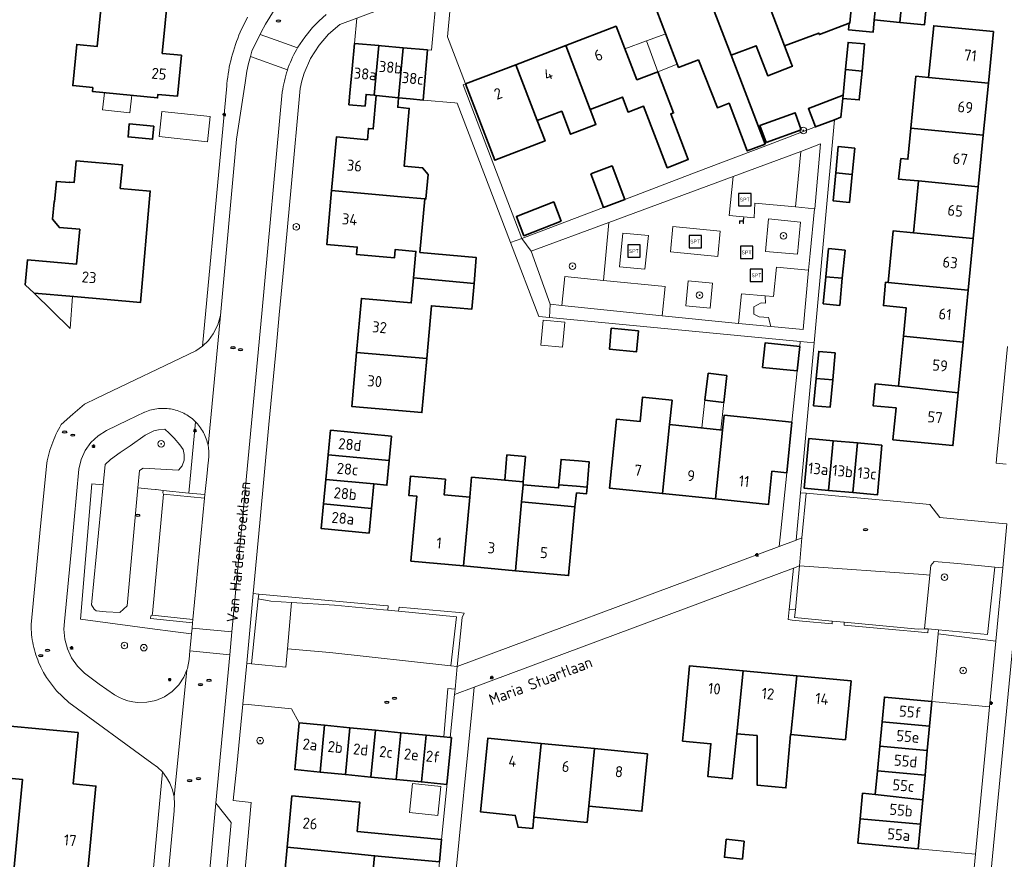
# Model space of a CAD drawing. Header units: metres. Extents: x 152610 to 160096, y 456114 to 462495.
# Tile 63 of 256: x 156162 to 156281, y 458796 to 458898. Entities that reach past the tile are written whole.
import ezdxf
from ezdxf.enums import TextEntityAlignment as Align

# ---------------------------------------------------------------- set-up
doc = ezdxf.new("R2010")
doc.units = ezdxf.units.M
doc.header["$LTSCALE"] = 0.5
doc.layers.get('0').update_dxf_attribs({"linetype": 'CONTINUOUS'})
for name, color, linetype, lineweight in [('B-PV-GR-BEPLANTING_CULTUUR_BODEMBEDEKKER-GV', 251, 'CONTINUOUS', 18), ('B-PV-GR-BEPLANTING_CULTUUR_HEESTERS-GV', 251, 'CONTINUOUS', 18), ('B-PV-GR-BEPLANTING_CULTUUR_VASTE PLANTENVAK-GV', 251, 'CONTINUOUS', 18), ('B-PV-GR-BOOM-S', 251, 'CONTINUOUS', 25), ('B-PV-GR-HAAG-GV', 251, 'CONTINUOUS', 13), ('B-PV-IE-MEUBILAIR-S', 251, 'CONTINUOUS', 25), ('B-PV-IE-MEUBILAIR_WEGMEUBILAIR-S', 251, 'CONTINUOUS', 25), ('B-PV-OG-BEBOUWING-GV', 6, 'CONTINUOUS', 35), ('B-PV-OG-BEBOUWING-T18', 1, 'CONTINUOUS', 18), ('B-PV-OG-BEBOUWING_OVERBOUWING-GV', 251, 'CONTINUOUS', 18), ('B-PV-OG-BEBOUWING_SCHUUR-GV', 251, 'CONTINUOUS', 18), ('B-PV-OG-TERREIN_BEGROEID-GV', 251, 'CONTINUOUS', 18), ('B-PV-OG-TOPOGRAFIE-T18', 1, 'CONTINUOUS', 18), ('B-PV-VH-GESLOTENVERHARDING_ASFALT-GV', 251, 'CONTINUOUS', 18), ('B-PV-VH-GESLOTENVERHARDING_KUNSTSTOF-GV', 251, 'CONTINUOUS', 18), ('B-PV-VH-ONVERHARD_BOOMSCHORS-GV', 251, 'CONTINUOUS', 18), ('B-PV-VH-ONVERHARD_ZAND-GV', 251, 'CONTINUOUS', 18), ('B-PV-VH-OPENVERHARDING_BETONSTRAATSTEEN-GV', 251, 'CONTINUOUS', 18), ('B-PV-VH-OPENVERHARDING_TEGEL-GV', 251, 'CONTINUOUS', 18)]:
    doc.layers.add(name, color=color, linetype=linetype, lineweight=lineweight)
doc.styles.add('NLCS-ISO', font='NLCS-ISO.ttf')
doc.styles.add('NLCS-ISO-M750-T18', font='NLCS-ISO.ttf', dxfattribs={"height": 1.35})

# ---------------------------------------------------------------- blocks, each defined once
blk = doc.blocks.new('SIE-MEUBILAIR_PAAL_LICHTMAST-SO')
for points in [[(-0.62, 0), (-1, 0)], [(-0.71, 0.71), (-0.44, 0.44)], [(0, 1), (0, 0.62)], [(0.44, 0.44), (0.71, 0.71)], [(1, 0), (0.62, 0)], [(-0.71, -0.71), (-0.44, -0.44)], [(0, -0.62), (0, -1)], [(0.44, -0.44), (0.71, -0.71)]]:
    blk.add_lwpolyline(points)
blk.add_circle((0, 0), 0.5)
blk = doc.blocks.new('SIE-MEUBILAIR_PUT_RIOOLPUT-SO')
blk.add_ellipse((0, 0), major_axis=(1.25, 0), ratio=0.54)
blk = doc.blocks.new('SIE-MEUBILAIR_PUT_DRAINAGEPUT-SO')
blk.add_ellipse((0, 0), major_axis=(1.25, 0), ratio=0.54)
at = {"style": 'NLCS-ISO'}
blk.add_text('dr', height=0.75, dxfattribs=at).set_placement((0.03, 0), align=Align.MIDDLE_CENTER)
blk = doc.blocks.new('SIE-WEG_SPEELTOESTEL-SO')
at = {"flags": 128}
blk.add_lwpolyline([(-3.75, -3.75), (3.75, -3.75), (3.75, 3.75), (-3.75, 3.75)], close=True, dxfattribs=at)
at = {"style": 'NLCS-ISO'}
blk.add_text('SPT', height=2.25, dxfattribs=at).set_placement((0, 0), align=Align.MIDDLE_CENTER)
blk = doc.blocks.new('SIE-WEG_ZITBANK-SO')
at = {"color": 0, "linetype": 'ByBlock', "lineweight": 18}
blk.add_lwpolyline([(-0.91, -1.63), (-0.91, -0.2), (1.09, -0.2), (1.09, -1.63), (1.29, -1.63), (1.29, -0.21), (1.54, 1.78), (1.33, 1.78), (1.11, 0), (-1.11, 0), (-1.11, -1.63)], close=True, dxfattribs=at)
blk = doc.blocks.new('SGR-BOOM_GBKN-SO')
at = {"linetype": 'ByBlock', "lineweight": 18}
h = blk.add_hatch(color=0, dxfattribs=at)
h.dxf.hatch_style = 1
edge = h.paths.add_edge_path()
edge.add_arc((0, 0), 0.25, 0, 360)
at = {"color": 0, "linetype": 'ByBlock', "lineweight": 18}
for radius in [2, 0.25]:
    blk.add_circle((0, 0), radius, dxfattribs=at)
at = {"color": 0, "linetype": 'ByBlock', "lineweight": 18, "style": 'NLCS-ISO'}
blk.add_attdef('SOORT', (2.5, 0), '', height=1.5, dxfattribs=at)

msp = doc.modelspace()

# ---------------------------------------------------------------- linework, layer by layer
at = {"layer": 'B-PV-GR-BEPLANTING_CULTUUR_BODEMBEDEKKER-GV', "flags": 128}
for points in [[(156252.36, 458864.223), (156249.479, 458864.471), (156249.126, 458860.852), (156253.036, 458860.495), (156252.76, 458861.588), (156251.602, 458861.673), (156250.958, 458862.012), (156250.973, 458862.881), (156251.841, 458863.357), (156252.368, 458863.323)], [(156273.41, 458823.633), (156279.338, 458823.071), (156280.248, 458831.278), (156275.732, 458831.695), (156272.856, 458831.961), (156272.455, 458831.464), (156272.344, 458830.298), (156271.72, 458823.751), (156272.139, 458823.754)]]:
    msp.add_lwpolyline(points, close=True, dxfattribs=at)
at = {"layer": 'B-PV-GR-BEPLANTING_CULTUUR_HEESTERS-GV', "flags": 128}
for points in [[(156258.372, 458874.803), (156259.079, 458882.669), (156256.681, 458881.777), (156256.045, 458875.022), (156258.347, 458874.805)], [(156232.691, 458866.106), (156233.354, 458873.116), (156223.926, 458869.646), (156226.214, 458863.209), (156227.649, 458863.054), (156228.006, 458866.574)], [(156256.653, 458873.191), (156252.758, 458873.565), (156252.39, 458869.622), (156256.287, 458869.285)], [(156257.616, 458867.361), (156253.716, 458867.699), (156253.378, 458864.135), (156252.36, 458864.223), (156252.368, 458863.323), (156251.841, 458863.357), (156250.973, 458862.881), (156250.958, 458862.012), (156251.602, 458861.673), (156252.76, 458861.588), (156253.036, 458860.495), (156256.946, 458860.137)], [(156245.965, 458865.764), (156242.981, 458866.05), (156242.689, 458863.008), (156245.668, 458862.714)], [(156192.289, 458827.122), (156190.767, 458827.415), (156189.936, 458819.533), (156194.127, 458819.123), (156194.322, 458821.337), (156194.818, 458826.971)], [(156280.35, 458822.251), (156273.365, 458823.154), (156272.599, 458814.938), (156279.599, 458814.286), (156280.362, 458822.25)]]:
    msp.add_lwpolyline(points, close=True, dxfattribs=at)
at = {"layer": 'B-PV-GR-BEPLANTING_CULTUUR_VASTE PLANTENVAK-GV', "flags": 128}
msp.add_lwpolyline([(156171.924, 458841.266), (156170.524, 458826.675), (156170.82, 458826.14), (156171.082, 458825.935), (156172.276, 458825.844), (156173.937, 458825.753), (156174.825, 458826.561), (156176.144, 458840.882), (156176.338, 458842.989), (156176.793, 458843.296), (156181.093, 458843.046), (156181.526, 458843.557), (156181.753, 458844.274), (156181.765, 458844.945), (156181.639, 458845.571), (156181.241, 458846.129), (156180.536, 458846.925), (156179.933, 458847.551), (156179.398, 458848.028), (156178.647, 458847.926), (156178.067, 458847.835), (156177.009, 458847.3), (156175.189, 458845.981), (156174.006, 458845.207), (156172.8, 458844.342), (156172.163, 458843.751)], close=True, dxfattribs=at)
at = {"layer": 'B-PV-GR-HAAG-GV', "flags": 128}
for points in [[(156257.323, 458840.255), (156256.641, 458840.298), (156256.118, 458834.553), (156256.82, 458834.815)], [(156256.013, 458826.086), (156256.505, 458831.41), (156255.78, 458831.14), (156255.275, 458826.113)], [(156281.218, 458831.188), (156280.248, 458831.278), (156279.338, 458823.071), (156273.41, 458823.633), (156273.365, 458823.154), (156280.35, 458822.251), (156280.362, 458822.25)], [(156190.825, 458827.991), (156190.154, 458828.053), (156189.363, 458819.589), (156189.936, 458819.533), (156190.767, 458827.415)], [(156205.989, 458826.593), (156190.825, 458827.991), (156190.767, 458827.415), (156192.289, 458827.122), (156194.818, 458826.971), (156200.036, 458826.661), (156205.965, 458826.08), (156206.51, 458826.027), (156206.562, 458826.568)], [(156215.174, 458825.746), (156207.89, 458826.418), (156207.821, 458825.899), (156214.829, 458825.212), (156214.159, 458819.281), (156214.944, 458819.195), (156215.526, 458825.144), (156215.774, 458825.691)], [(156256.013, 458826.086), (156255.275, 458826.113), (156255.16, 458824.885), (156255.638, 458824.819), (156256.865, 458824.704), (156260.497, 458824.363), (156260.505, 458824.71), (156255.925, 458825.134)], [(156270.946, 458823.745), (156261.944, 458824.577), (156261.936, 458824.228), (156265.52, 458823.891), (156270.913, 458823.384), (156272.123, 458823.271), (156272.139, 458823.754)], [(156214.672, 458816.428), (156213.792, 458816.505), (156213.303, 458810.639), (156214.098, 458810.561), (156214.609, 458815.783)]]:
    msp.add_lwpolyline(points, close=True, dxfattribs=at)
at = {"layer": 'B-PV-OG-BEBOUWING-GV', "flags": 128}
for points in [[(156172.279, 458905.531), (156169.029, 458905.847), (156168.642, 458901.866), (156171.891, 458901.55), (156171.208, 458894.528), (156168.719, 458894.77), (156168.231, 458889.766), (156170.664, 458889.529), (156170.618, 458889.048), (156178.538, 458888.277), (156178.579, 458888.702), (156180.954, 458888.471), (156181.438, 458893.451), (156179.101, 458893.678), (156180.18, 458904.762)], [(156251.315, 458903.467), (156254.713, 458894.576), (156258.853, 458896.154), (156258.926, 458895.964), (156262.568, 458897.353), (156262.65, 458897.353), (156262.662, 458897.78), (156263.249, 458903.791), (156260.299, 458903.979), (156260.08, 458904.553), (156258.109, 458903.801), (156257.358, 458905.771)], [(156266.25, 458903.498), (156263.249, 458903.791), (156262.662, 458897.78), (156262.65, 458897.353), (156262.568, 458897.353), (156262.489, 458896.536), (156265.451, 458896.247), (156265.596, 458897.738)], [(156245.274, 458901.163), (156248.229, 458893.456), (156251.239, 458894.604), (156252.65, 458890.951), (156255.649, 458892.109), (156255.557, 458892.351), (156254.713, 458894.576), (156251.315, 458903.467)], [(156269.252, 458903.205), (156266.25, 458903.498), (156265.596, 458897.738), (156268.69, 458897.436)], [(156272.253, 458902.912), (156269.252, 458903.205), (156268.69, 458897.436), (156271.69, 458897.144)], [(156244.251, 458892.904), (156246.541, 458887.064), (156247.955, 458887.618), (156250.161, 458881.832), (156252.343, 458882.664), (156248.229, 458893.456), (156245.274, 458901.163), (156242.752, 458900.201), (156242.168, 458901.733), (156238.617, 458900.379), (156239.201, 458898.847), (156241.82, 458891.977)], [(156236.744, 458890.453), (156234.244, 458896.972), (156228.132, 458894.629), (156231.097, 458886.864), (156234.998, 458888.36), (156235.697, 458886.537), (156237.581, 458887.259), (156240.445, 458879.792), (156242.999, 458880.771), (156240.871, 458886.322), (156241.212, 458886.452), (156239.3, 458891.436), (156239.115, 458891.362)], [(156280.071, 458896.332), (156272.816, 458897.04), (156272.202, 458890.749), (156279.457, 458890.041)], [(156202.45, 458894.895), (156202.175, 458891.819), (156201.91, 458888.859), (156201.784, 458887.447), (156203.734, 458887.273), (156203.86, 458888.686), (156204.867, 458888.597), (156205.407, 458894.631)], [(156207.823, 458888.292), (156208.366, 458894.366), (156205.739, 458894.601), (156205.407, 458894.631), (156204.867, 458888.597), (156205.11, 458888.575)], [(156211.325, 458894.102), (156208.366, 458894.366), (156207.823, 458888.292), (156209.206, 458888.148), (156210.781, 458888.008)], [(156231.097, 458886.864), (156228.132, 458894.629), (156222.056, 458892.299), (156224.66, 458885.514), (156227.631, 458886.653), (156228.7, 458883.863), (156231.793, 458885.049)], [(156264.429, 458894.824), (156262.422, 458895.015), (156262.11, 458891.733), (156264.116, 458891.537)], [(156224.66, 458885.514), (156222.056, 458892.299), (156215.956, 458889.96), (156219.506, 458880.7), (156225.61, 458883.04)], [(156264.116, 458891.537), (156262.11, 458891.733), (156261.81, 458888.582), (156261.775, 458888.21), (156263.781, 458888.019)], [(156272.202, 458890.749), (156270.668, 458890.898), (156270.054, 458884.611), (156278.843, 458883.753), (156279.457, 458890.041)], [(156205.11, 458888.575), (156204.746, 458884.506), (156204.158, 458884.558), (156204.035, 458883.183), (156200.253, 458883.521), (156199.671, 458877.008), (156208.144, 458876.265), (156210.989, 458876.011), (156211.132, 458875.998), (156211.398, 458878.977), (156210.728, 458879.779), (156208.476, 458879.98), (156209.103, 458887.001), (156207.719, 458887.125), (156207.823, 458888.292)], [(156261.775, 458888.21), (156261.81, 458888.582), (156257.6, 458886.981), (156258.453, 458884.74), (156260.763, 458885.617), (156261.557, 458885.919)], [(156256.73, 458884.39), (156255.982, 458886.46), (156251.707, 458884.917), (156252.455, 458882.847)], [(156178.088, 458884.831), (156175.103, 458885.121), (156174.948, 458883.529), (156177.934, 458883.239)], [(156269.44, 458878.324), (156270.974, 458878.175), (156278.229, 458877.467), (156278.843, 458883.753), (156270.054, 458884.611), (156269.683, 458880.812), (156268.833, 458880.907), (156268.555, 458878.41)], [(156263.225, 458882.179), (156261.22, 458882.37), (156260.915, 458879.156), (156262.919, 458878.961)], [(156174.257, 458880.146), (156168.648, 458880.637), (156168.417, 458878.004), (156167.869, 458878.052), (156167.863, 458877.982), (156166.25, 458878.124), (156166.033, 458875.653), (156165.963, 458875.659), (156165.776, 458873.517), (156166.611, 458872.521), (156169.072, 458872.306), (156168.701, 458868.072), (156162.724, 458868.596), (156162.458, 458865.559), (156163.533, 458864.547), (156168.355, 458864.125), (156176.468, 458863.415), (156177.653, 458876.947), (156174.005, 458877.267)], [(156231.162, 458879.026), (156232.702, 458874.955), (156235.301, 458875.943), (156233.755, 458880.008)], [(156262.919, 458878.961), (156260.915, 458879.156), (156260.593, 458875.773), (156262.597, 458875.582)], [(156278.229, 458877.467), (156270.974, 458878.175), (156270.36, 458871.888), (156277.615, 458871.18)], [(156208.144, 458876.265), (156199.671, 458877.008), (156199.088, 458870.479), (156202.798, 458870.148), (156202.716, 458869.231), (156207.302, 458868.821), (156207.394, 458869.851), (156209.918, 458869.625), (156209.629, 458866.39), (156216.976, 458865.733), (156217.257, 458868.877), (156210.406, 458869.489), (156210.989, 458876.011)], [(156227.571, 458873.304), (156226.657, 458875.625), (156222.126, 458873.842), (156223.039, 458871.52)], [(156277.615, 458871.18), (156270.36, 458871.888), (156267.909, 458872.127), (156267.297, 458865.846), (156269.747, 458865.606), (156277.001, 458864.895)], [(156262.044, 458869.768), (156260.042, 458869.959), (156259.717, 458866.538), (156261.719, 458866.356)], [(156211.233, 458856.594), (156211.808, 458863.026), (156214.802, 458862.759), (156216.695, 458862.59), (156216.976, 458865.733), (156209.629, 458866.39), (156209.359, 458863.368), (156203.302, 458863.91), (156202.717, 458857.354)], [(156261.719, 458866.356), (156259.717, 458866.538), (156259.406, 458863.257), (156261.406, 458863.067)], [(156269.747, 458865.606), (156267.297, 458865.846), (156266.982, 458865.877), (156266.705, 458863.036), (156269.49, 458862.764), (156269.153, 458859.312), (156276.387, 458858.606), (156277.001, 458864.895)], [(156236.958, 458859.977), (156233.658, 458860.289), (156233.418, 458857.749), (156236.717, 458857.436)], [(156256.537, 458858.081), (156252.328, 458858.509), (156252.026, 458855.532), (156256.235, 458855.105)], [(156276.387, 458858.606), (156269.153, 458859.312), (156268.562, 458853.26), (156275.783, 458852.419)], [(156211.233, 458856.594), (156202.717, 458857.354), (156202.131, 458850.798), (156210.647, 458850.037)], [(156260.856, 458857.285), (156258.857, 458857.475), (156258.546, 458854.19), (156260.549, 458854.008)], [(156247.708, 458854.541), (156245.423, 458854.82), (156245.023, 458851.543), (156247.308, 458851.264)], [(156260.549, 458854.008), (156258.546, 458854.19), (156258.231, 458850.874), (156260.238, 458850.684)], [(156268.562, 458853.26), (156265.715, 458853.538), (156265.454, 458850.87), (156268.242, 458850.598), (156267.866, 458846.744), (156275.159, 458846.032), (156275.783, 458852.419)], [(156241.035, 458851.564), (156237.454, 458851.932), (156237.147, 458848.948), (156234.286, 458849.242), (156233.426, 458840.869), (156239.868, 458840.207), (156240.728, 458848.58)], [(156246.31, 458839.546), (156252.757, 458838.884), (156253.17, 458842.903), (156254.963, 458842.719), (156255.594, 458848.861), (156247.353, 458849.707), (156247.17, 458847.919)], [(156206.956, 458847.188), (156199.547, 458847.888), (156199.265, 458844.91), (156206.675, 458844.211)], [(156247.17, 458847.919), (156240.728, 458848.58), (156239.868, 458840.207), (156246.31, 458839.546)], [(156260.599, 458846.621), (156257.642, 458846.89), (156257.093, 458840.85), (156260.051, 458840.581)], [(156263.557, 458846.352), (156260.599, 458846.621), (156260.051, 458840.581), (156263.009, 458840.312)], [(156266.533, 458846.082), (156263.557, 458846.352), (156263.009, 458840.312), (156265.984, 458840.042)], [(156206.675, 458844.211), (156199.265, 458844.91), (156198.983, 458841.924), (156204.803, 458841.37), (156206.392, 458841.22)], [(156223.23, 458844.712), (156220.971, 458844.905), (156220.708, 458841.83), (156222.965, 458841.637)], [(156229.679, 458844.162), (156227.544, 458844.343), (156227.281, 458841.269), (156229.416, 458841.087), (156230.711, 458840.976), (156230.974, 458844.051)], [(156204.803, 458841.37), (156198.983, 458841.924), (156198.7, 458838.938), (156204.521, 458838.389)], [(156213.517, 458841.94), (156209.272, 458842.331), (156209.054, 458839.973), (156210.045, 458839.881), (156209.318, 458832), (156215.697, 458831.412), (156216.468, 458839.767), (156213.343, 458840.055)], [(156222.032, 458830.828), (156222.753, 458839.187), (156222.934, 458841.279), (156222.965, 458841.637), (156220.708, 458841.83), (156216.69, 458842.174), (156216.468, 458839.767), (156215.697, 458831.412)], [(156227.069, 458838.789), (156229.232, 458838.59), (156229.436, 458840.281), (156230.643, 458840.184), (156230.711, 458840.976), (156229.416, 458841.087), (156227.281, 458841.269), (156227.248, 458840.882), (156222.934, 458841.279), (156222.753, 458839.187)], [(156227.069, 458838.789), (156222.753, 458839.187), (156222.032, 458830.828), (156228.461, 458830.235), (156229.232, 458838.59)], [(156204.521, 458838.389), (156198.7, 458838.938), (156198.418, 458835.953), (156204.239, 458835.403)], [(156249.657, 458818.68), (156243.171, 458819.289), (156242.498, 458812.129), (156242.311, 458810.138), (156245.758, 458809.814), (156245.361, 458805.834), (156248.348, 458805.553), (156248.894, 458811.026)], [(156256.189, 458818.066), (156249.657, 458818.68), (156248.894, 458811.026), (156251.373, 458810.793), (156251.389, 458804.765), (156254.874, 458804.438), (156255.44, 458810.913), (156255.46, 458810.911)], [(156262.775, 458817.447), (156256.189, 458818.066), (156255.46, 458810.911), (156262.102, 458810.287)], [(156272.599, 458814.938), (156266.827, 458815.476), (156266.548, 458812.488), (156272.32, 458811.95)], [(156168.888, 458811.164), (156160.207, 458811.99), (156159.608, 458805.701), (156162.139, 458805.46), (156160.845, 458791.861), (156169.753, 458791.013), (156171.052, 458804.669), (156168.295, 458804.932)], [(156198.83, 458812.056), (156195.75, 458812.358), (156195.235, 458807.099), (156195.193, 458806.669), (156198.273, 458806.367)], [(156201.911, 458811.755), (156198.83, 458812.056), (156198.273, 458806.367), (156201.354, 458806.066)], [(156204.992, 458811.453), (156201.911, 458811.755), (156201.354, 458806.066), (156204.435, 458805.764)], [(156272.32, 458811.95), (156266.548, 458812.488), (156266.27, 458809.505), (156272.042, 458808.967)], [(156208.073, 458811.151), (156204.992, 458811.453), (156204.435, 458805.764), (156207.51, 458805.463)], [(156211.154, 458810.849), (156208.073, 458811.151), (156207.51, 458805.463), (156210.597, 458805.161)], [(156213.303, 458810.639), (156211.154, 458810.849), (156210.597, 458805.161), (156213.678, 458804.859), (156214.235, 458810.548), (156214.098, 458810.561)], [(156225.133, 458809.855), (156218.665, 458810.49), (156217.979, 458803.51), (156217.783, 458801.52), (156221.985, 458801.107), (156222.331, 458799.666), (156224.114, 458799.491), (156224.251, 458800.884)], [(156231.601, 458809.219), (156225.133, 458809.855), (156224.251, 458800.884), (156230.719, 458800.249), (156230.915, 458802.239)], [(156238.067, 458808.584), (156231.601, 458809.219), (156230.915, 458802.239), (156237.381, 458801.604)], [(156272.042, 458808.967), (156266.27, 458809.505), (156265.992, 458806.522), (156271.764, 458805.984)], [(156271.764, 458805.984), (156265.992, 458806.522), (156265.724, 458803.65), (156271.485, 458803.001)], [(156202.123, 458802.806), (156194.859, 458803.475), (156194.283, 458797.226), (156202.525, 458796.422), (156204.898, 458796.196), (156209.662, 458795.741), (156212.779, 458795.444), (156213.04, 458798.182), (156202.784, 458799.16), (156203.104, 458802.716)], [(156265.724, 458803.65), (156264.185, 458803.794), (156263.896, 458800.701), (156271.207, 458800.019), (156271.485, 458803.001)], [(156271.207, 458800.019), (156263.896, 458800.701), (156263.618, 458797.718), (156270.929, 458797.036)], [(156202.525, 458796.422), (156194.283, 458797.226), (156193.717, 458791.072), (156200.993, 458790.466), (156201.968, 458790.376), (156202.288, 458793.851), (156204.665, 458793.635), (156204.898, 458796.196)], [(156249.799, 458797.983), (156247.609, 458798.198), (156247.394, 458796.009), (156249.583, 458795.794)]]:
    msp.add_lwpolyline(points, close=True, dxfattribs=at)
at = {"layer": 'B-PV-OG-BEBOUWING_OVERBOUWING-GV', "flags": 128}
for points in [[(156237.921, 458895.192), (156239.3, 458891.436), (156241.671, 458892.368), (156240.265, 458896.057)], [(156239.3, 458891.436), (156237.921, 458895.192), (156235.298, 458894.224), (156236.744, 458890.453), (156239.115, 458891.362)], [(156175.4, 458888.582), (156172.088, 458888.905), (156171.857, 458886.832), (156175.164, 458886.464)], [(156184.92, 458885.995), (156179.056, 458886.637), (156178.719, 458883.565), (156184.584, 458882.922)], [(156168.184, 458864.14), (156163.533, 458864.547), (156167.922, 458860.257)], [(156247.308, 458851.264), (156245.023, 458851.543), (156244.656, 458848.177), (156246.964, 458847.94)], [(156212.948, 458804.605), (156209.516, 458804.96), (156209.154, 458801.462), (156212.599, 458801.105)]]:
    msp.add_lwpolyline(points, close=True, dxfattribs=at)
at = {"layer": 'B-PV-OG-BEBOUWING_SCHUUR-GV', "flags": 128}
msp.add_lwpolyline([(156228.005, 458861.032), (156225.385, 458861.268), (156225.111, 458858.225), (156227.731, 458857.989)], close=True, dxfattribs=at)
at = {"layer": 'B-PV-OG-TERREIN_BEGROEID-GV', "flags": 128}
for points in [[(156176.144, 458840.882), (156177.754, 458840.736), (156178.299, 458840.686), (156178.349, 458840.681), (156179.204, 458840.561), (156182.315, 458840.264), (156183.128, 458848.931), (156183.08, 458848.979), (156182.926, 458849.124), (156182.766, 458849.262), (156182.602, 458849.394), (156182.432, 458849.52), (156182.258, 458849.639), (156182.079, 458849.752), (156181.896, 458849.858), (156181.71, 458849.956), (156181.52, 458850.048), (156181.326, 458850.132), (156181.129, 458850.209), (156180.93, 458850.279), (156180.728, 458850.341), (156180.524, 458850.395), (156180.318, 458850.441), (156180.11, 458850.48), (156179.901, 458850.511), (156179.691, 458850.533), (156179.481, 458850.548), (156179.27, 458850.555), (156179.058, 458850.554), (156178.848, 458850.545), (156178.637, 458850.527), (156178.427, 458850.502), (156178.219, 458850.469), (156178.012, 458850.428), (156177.806, 458850.379), (156177.603, 458850.323), (156177.401, 458850.259), (156177.203, 458850.187), (156177.007, 458850.108), (156176.941, 458850.079), (156174.93, 458849.125), (156172.323, 458847.852), (156171.308, 458847.219), (156170.435, 458846.399), (156169.738, 458845.426), (156169.244, 458844.336), (156168.971, 458843.17), (156168.119, 458833.933), (156167.224, 458824.649), (156167.145, 458823.74), (156167.263, 458822.527), (156167.584, 458821.352), (156168.099, 458820.247), (156168.792, 458819.245), (156169.645, 458818.375), (156171.451, 458817.056), (156173.301, 458815.769), (156173.816, 458815.461), (156174.361, 458815.21), (156174.93, 458815.019), (156175.517, 458814.889), (156176.113, 458814.823), (156177.241, 458814.843), (156178.344, 458815.079), (156179.38, 458815.524), (156180.311, 458816.16), (156181.103, 458816.963), (156181.724, 458817.904), (156182.086, 458818.784), (156182.153, 458818.947), (156182.372, 458820.054), (156182.457, 458821.08), (156182.557, 458822.284), (156182.648, 458823.151), (156180.731, 458823.407), (156177.606, 458823.822), (156169.172, 458824.942), (156170.565, 458841.39), (156171.924, 458841.266), (156172.163, 458843.751), (156172.8, 458844.342), (156174.006, 458845.207), (156175.189, 458845.981), (156177.009, 458847.3), (156178.067, 458847.835), (156178.647, 458847.926), (156179.398, 458848.028), (156179.933, 458847.551), (156180.536, 458846.925), (156181.241, 458846.129), (156181.639, 458845.571), (156181.765, 458844.945), (156181.753, 458844.274), (156181.526, 458843.557), (156181.093, 458843.046), (156176.793, 458843.296), (156176.338, 458842.989)], [(156183.229, 458848.83), (156183.128, 458848.931), (156182.315, 458840.264), (156184.288, 458840.075), (156184.501, 458842.259), (156184.676, 458843.955), (156184.711, 458844.163), (156184.738, 458844.373), (156184.757, 458844.583), (156184.768, 458844.794), (156184.771, 458845.005), (156184.766, 458845.216), (156184.753, 458845.427), (156184.732, 458845.637), (156184.703, 458845.846), (156184.677, 458845.997), (156184.667, 458846.054), (156184.622, 458846.261), (156184.57, 458846.465), (156184.51, 458846.668), (156184.442, 458846.868), (156184.367, 458847.065), (156184.284, 458847.259), (156184.194, 458847.451), (156184.097, 458847.638), (156183.993, 458847.822), (156183.882, 458848.001), (156183.764, 458848.177), (156183.639, 458848.347), (156183.509, 458848.513), (156183.372, 458848.674)], [(156179.264, 458840.147), (156179.176, 458840.272), (156179.204, 458840.561), (156178.349, 458840.681), (156178.299, 458840.686), (156177.754, 458840.736), (156176.144, 458840.882), (156174.825, 458826.561), (156173.937, 458825.753), (156172.276, 458825.844), (156171.082, 458825.935), (156170.82, 458826.14), (156170.524, 458826.675), (156171.924, 458841.266), (156170.565, 458841.39), (156169.172, 458824.942), (156177.606, 458823.822), (156180.731, 458823.407), (156182.648, 458823.151), (156182.723, 458823.862), (156182.788, 458824.479), (156177.688, 458825.025), (156177.699, 458825.343), (156177.898, 458825.413), (156177.917, 458825.619)]]:
    msp.add_lwpolyline(points, close=True, dxfattribs=at)
at = {"layer": 'B-PV-VH-GESLOTENVERHARDING_ASFALT-GV', "flags": 128}
for points in [[(156194.327, 458891.693), (156189.814, 458893.301), (156189.562, 458892.439), (156189.378, 458891.52), (156189.159, 458890.096), (156188.121, 458883.241), (156186.162, 458861.851), (156184.677, 458845.997), (156184.703, 458845.846), (156184.732, 458845.637), (156184.753, 458845.427), (156184.766, 458845.216), (156184.771, 458845.005), (156184.768, 458844.794), (156184.757, 458844.583), (156184.738, 458844.373), (156184.711, 458844.163), (156184.676, 458843.955), (156184.501, 458842.259), (156184.288, 458840.075), (156184.243, 458839.646), (156182.817, 458824.901), (156182.788, 458824.479), (156182.723, 458823.862), (156187.572, 458823.385), (156191.181, 458862.077), (156193.69, 458888.979), (156193.739, 458889.317), (156193.797, 458889.653), (156193.862, 458889.988), (156193.936, 458890.321), (156194.017, 458890.652), (156194.106, 458890.982), (156194.203, 458891.309), (156194.307, 458891.634)], [(156184.677, 458845.997), (156186.162, 458861.851), (156185.839, 458860.692), (156185.301, 458859.615), (156184.705, 458858.811), (156183.99, 458858.112), (156183.593, 458857.805), (156183.172, 458857.531), (156171.172, 458851.788), (156169.674, 458851.071), (156168.234, 458849.848), (156166.834, 458848.58), (156166.664, 458848.286), (156166.501, 458847.988), (156166.345, 458847.686), (156166.196, 458847.381), (156166.054, 458847.072), (156165.92, 458846.76), (156165.793, 458846.445), (156165.673, 458846.127), (156165.561, 458845.806), (156165.457, 458845.483), (156165.36, 458845.157), (156165.271, 458844.829), (156165.19, 458844.499), (156165.116, 458844.168), (156165.064, 458843.906), (156164.32, 458836.249), (156163.16, 458824.299), (156163.167, 458823.985), (156163.181, 458823.672), (156163.204, 458823.359), (156163.235, 458823.047), (156163.273, 458822.736), (156163.32, 458822.426), (156163.374, 458822.117), (156163.437, 458821.809), (156163.507, 458821.503), (156163.585, 458821.2), (156163.67, 458820.898), (156163.764, 458820.598), (156163.865, 458820.301), (156163.973, 458820.007), (156164.089, 458819.716), (156164.212, 458819.427), (156164.343, 458819.142), (156164.355, 458819.116), (156164.683, 458818.473), (156165.048, 458817.85), (156166.271, 458816.216), (156167.743, 458814.804), (156177.856, 458807.447), (156178.531, 458806.956), (156179.131, 458806.377), (156179.635, 458805.726), (156180.043, 458805.01), (156180.355, 458804.205), (156180.546, 458803.364), (156182.086, 458818.784), (156181.724, 458817.904), (156181.103, 458816.963), (156180.311, 458816.16), (156179.38, 458815.524), (156178.344, 458815.079), (156177.241, 458814.843), (156176.113, 458814.823), (156175.517, 458814.889), (156174.93, 458815.019), (156174.361, 458815.21), (156173.816, 458815.461), (156173.301, 458815.769), (156171.451, 458817.056), (156169.645, 458818.375), (156168.792, 458819.245), (156168.099, 458820.247), (156167.584, 458821.352), (156167.263, 458822.527), (156167.145, 458823.74), (156167.224, 458824.649), (156168.119, 458833.933), (156168.971, 458843.17), (156169.244, 458844.336), (156169.738, 458845.426), (156170.435, 458846.399), (156171.308, 458847.219), (156172.323, 458847.852), (156174.93, 458849.125), (156176.941, 458850.079), (156177.007, 458850.108), (156177.203, 458850.187), (156177.401, 458850.259), (156177.603, 458850.323), (156177.806, 458850.379), (156178.012, 458850.428), (156178.219, 458850.469), (156178.427, 458850.502), (156178.637, 458850.527), (156178.848, 458850.545), (156179.058, 458850.554), (156179.27, 458850.555), (156179.481, 458850.548), (156179.691, 458850.533), (156179.901, 458850.511), (156180.11, 458850.48), (156180.318, 458850.441), (156180.524, 458850.395), (156180.728, 458850.341), (156180.93, 458850.279), (156181.129, 458850.209), (156181.326, 458850.132), (156181.52, 458850.048), (156181.71, 458849.956), (156181.896, 458849.858), (156182.079, 458849.752), (156182.258, 458849.639), (156182.432, 458849.52), (156182.602, 458849.394), (156182.766, 458849.262), (156182.926, 458849.124), (156183.08, 458848.979), (156183.128, 458848.931), (156183.229, 458848.83), (156183.372, 458848.674), (156183.509, 458848.513), (156183.639, 458848.347), (156183.764, 458848.177), (156183.882, 458848.001), (156183.993, 458847.822), (156184.097, 458847.638), (156184.194, 458847.451), (156184.284, 458847.259), (156184.367, 458847.065), (156184.442, 458846.868), (156184.51, 458846.668), (156184.57, 458846.465), (156184.622, 458846.261), (156184.667, 458846.054)], [(156176.175, 458754.53), (156178.952, 458754.234), (156181.228, 458754.016), (156181.291, 458754.714), (156185.631, 458802.576), (156187.312, 458820.599), (156182.457, 458821.08), (156182.372, 458820.054), (156182.153, 458818.947), (156182.086, 458818.784), (156180.546, 458803.364), (156180.612, 458802.511), (156180.555, 458801.658), (156176.851, 458762.089), (156176.728, 458761.449), (156176.524, 458760.831)]]:
    msp.add_lwpolyline(points, close=True, dxfattribs=at)
at = {"layer": 'B-PV-VH-GESLOTENVERHARDING_KUNSTSTOF-GV', "flags": 128}
for points in [[(156246.898, 458872.078), (156241.129, 458872.657), (156240.847, 458869.555), (156246.596, 458868.992)], [(156238.162, 458871.556), (156235.059, 458871.826), (156234.65, 458867.756), (156237.737, 458867.448)]]:
    msp.add_lwpolyline(points, close=True, dxfattribs=at)
at = {"layer": 'B-PV-VH-ONVERHARD_BOOMSCHORS-GV', "flags": 128}
msp.add_lwpolyline([(156256.045, 458875.022), (156256.681, 458881.777), (156248.443, 458878.715), (156247.979, 458873.995), (156250.999, 458873.694), (156251.108, 458875.486)], close=True, dxfattribs=at)
at = {"layer": 'B-PV-VH-ONVERHARD_ZAND-GV', "flags": 128}
for points in [[(156257.323, 458840.255), (156256.641, 458840.298), (156256.118, 458834.553), (156256.82, 458834.815)], [(156256.013, 458826.086), (156256.505, 458831.41), (156255.78, 458831.14), (156255.275, 458826.113)], [(156281.218, 458831.188), (156280.248, 458831.278), (156279.338, 458823.071), (156273.41, 458823.633), (156273.365, 458823.154), (156280.35, 458822.251), (156280.362, 458822.25)], [(156190.825, 458827.991), (156190.154, 458828.053), (156189.363, 458819.589), (156189.936, 458819.533), (156190.767, 458827.415)], [(156205.989, 458826.593), (156190.825, 458827.991), (156190.767, 458827.415), (156192.289, 458827.122), (156194.818, 458826.971), (156200.036, 458826.661), (156205.965, 458826.08), (156206.51, 458826.027), (156206.562, 458826.568)], [(156215.174, 458825.746), (156207.89, 458826.418), (156207.821, 458825.899), (156214.829, 458825.212), (156214.159, 458819.281), (156214.944, 458819.195), (156215.526, 458825.144), (156215.774, 458825.691)], [(156256.013, 458826.086), (156255.275, 458826.113), (156255.16, 458824.885), (156255.638, 458824.819), (156256.865, 458824.704), (156260.497, 458824.363), (156260.505, 458824.71), (156255.925, 458825.134)], [(156270.946, 458823.745), (156261.944, 458824.577), (156261.936, 458824.228), (156265.52, 458823.891), (156270.913, 458823.384), (156272.123, 458823.271), (156272.139, 458823.754), (156271.72, 458823.751)], [(156214.672, 458816.428), (156213.792, 458816.505), (156213.303, 458810.639), (156214.098, 458810.561), (156214.609, 458815.783)]]:
    msp.add_lwpolyline(points, close=True, dxfattribs=at)
at = {"layer": 'B-PV-VH-OPENVERHARDING_BETONSTRAATSTEEN-GV', "flags": 128}
for points in [[(156212.505, 458901.634), (156211.058, 458901.09), (156202.724, 458897.955), (156202.45, 458894.895), (156205.407, 458894.631), (156205.739, 458894.601), (156208.366, 458894.366), (156211.325, 458894.102), (156211.829, 458894.057)], [(156189.814, 458893.301), (156194.327, 458891.693), (156194.419, 458891.957), (156194.539, 458892.276), (156194.666, 458892.593), (156194.8, 458892.907), (156194.942, 458893.217), (156195.091, 458893.524), (156195.247, 458893.828), (156195.419, 458894.116), (156195.536, 458894.334), (156193.517, 458895.064), (156190.987, 458895.978), (156190.718, 458895.46), (156190.002, 458893.941)], [(156182.315, 458840.264), (156179.204, 458840.561), (156179.176, 458840.272), (156179.264, 458840.147), (156184.243, 458839.646), (156184.288, 458840.075)], [(156281.218, 458831.188), (156281.712, 458836.525), (156280.728, 458836.616), (156273.563, 458837.278), (156272.353, 458838.865), (156271.05, 458838.986), (156257.323, 458840.255), (156256.82, 458834.815), (156256.505, 458831.41), (156271.557, 458830.353), (156272.344, 458830.298), (156272.455, 458831.464), (156272.856, 458831.961), (156275.732, 458831.695), (156280.248, 458831.278)], [(156184.243, 458839.646), (156179.264, 458840.147), (156177.917, 458825.619), (156177.898, 458825.413), (156182.817, 458824.901)], [(156270.946, 458823.745), (156271.72, 458823.751), (156272.344, 458830.298), (156271.557, 458830.353), (156256.505, 458831.41), (156256.013, 458826.086), (156255.925, 458825.134), (156260.505, 458824.71), (156261.944, 458824.577)], [(156200.036, 458826.661), (156194.818, 458826.971), (156194.322, 458821.337), (156199.471, 458820.889), (156214.159, 458819.281), (156214.829, 458825.212), (156207.821, 458825.899), (156206.51, 458826.027), (156205.965, 458826.08)], [(156182.817, 458824.901), (156177.898, 458825.413), (156177.699, 458825.343), (156177.688, 458825.025), (156182.788, 458824.479)], [(156182.457, 458821.08), (156187.312, 458820.599), (156187.572, 458823.385), (156182.723, 458823.862), (156182.648, 458823.151), (156182.557, 458822.284)], [(156199.471, 458820.889), (156194.322, 458821.337), (156194.127, 458819.123), (156189.936, 458819.533), (156189.363, 458819.589), (156188.9, 458814.632), (156189.542, 458814.569), (156194.817, 458814.053), (156195.75, 458812.358), (156198.83, 458812.056), (156201.911, 458811.755), (156204.992, 458811.453), (156208.073, 458811.151), (156211.154, 458810.849), (156213.303, 458810.639), (156213.792, 458816.505), (156214.672, 458816.428), (156214.944, 458819.195), (156214.159, 458819.281)], [(156279.599, 458814.286), (156272.599, 458814.938), (156272.32, 458811.95), (156272.042, 458808.967), (156271.764, 458805.984), (156271.485, 458803.001), (156271.207, 458800.019), (156270.929, 458797.036), (156277.893, 458796.386)], [(156179.635, 458805.726), (156179.131, 458806.377), (156176.901, 458782.629), (156174.637, 458758.522), (156175.315, 458759.057), (156175.889, 458759.701), (156176.243, 458760.246), (156176.524, 458760.831), (156176.728, 458761.449), (156176.851, 458762.089), (156180.555, 458801.658), (156180.612, 458802.511), (156180.546, 458803.364), (156180.355, 458804.205), (156180.043, 458805.01)], [(156181.291, 458754.714), (156183.484, 458756.673), (156187.462, 458800.241), (156185.631, 458802.576)]]:
    msp.add_lwpolyline(points, close=True, dxfattribs=at)
msp.add_lwpolyline([(156192.704, 458898.938), (156191.648, 458897.245), (156191.131, 458896.253), (156190.987, 458895.978), (156193.517, 458895.064), (156195.536, 458894.334), (156195.58, 458894.418), (156196.406, 458895.663), (156197.354, 458896.818), (156198.162, 458897.644), (156199.033, 458898.401)], dxfattribs=at)
at = {"layer": 'B-PV-VH-OPENVERHARDING_TEGEL-GV', "flags": 128}
for points in [[(156213.757, 458895.697), (156214.348, 458902.327), (156213.599, 458902.045), (156212.505, 458901.634), (156211.829, 458894.057), (156211.325, 458894.102), (156210.781, 458888.008), (156214.638, 458887.665), (156214.918, 458887.64), (156221.416, 458870.692), (156222.79, 458871.188), (156215.64, 458889.839), (156215.955, 458889.963)], [(156258.296, 458858.498), (156260.763, 458885.617), (156258.453, 458884.74), (156252.425, 458882.45), (156243.956, 458879.231), (156235.301, 458875.943), (156232.702, 458874.955), (156229.189, 458873.62), (156223.118, 458871.313), (156222.79, 458871.188), (156223.926, 458869.646), (156233.354, 458873.116), (156248.443, 458878.715), (156256.681, 458881.777), (156259.079, 458882.669), (156258.372, 458874.803), (156258.347, 458874.805), (156257.819, 458869.364), (156257.616, 458867.361), (156256.946, 458860.137), (156253.036, 458860.495), (156249.126, 458860.852), (156239.827, 458861.782), (156227.649, 458863.054), (156226.214, 458863.209), (156226.149, 458861.587), (156256.598, 458858.681)], [(156247.979, 458873.995), (156248.443, 458878.715), (156233.354, 458873.116), (156232.691, 458866.106), (156240.202, 458865.371), (156239.827, 458861.782), (156249.126, 458860.852), (156249.479, 458864.471), (156252.36, 458864.223), (156253.378, 458864.135), (156253.716, 458867.699), (156257.616, 458867.361), (156257.819, 458869.364), (156258.347, 458874.805), (156256.045, 458875.022), (156251.108, 458875.486), (156250.999, 458873.694)], [(156246.898, 458872.078), (156246.596, 458868.992), (156240.847, 458869.555), (156241.129, 458872.657)], [(156252.39, 458869.622), (156252.758, 458873.565), (156256.653, 458873.191), (156256.287, 458869.285)], [(156238.162, 458871.556), (156237.737, 458867.448), (156234.65, 458867.756), (156235.059, 458871.826)], [(156223.926, 458869.646), (156222.79, 458871.188), (156221.416, 458870.692), (156224.859, 458861.71), (156226.149, 458861.587), (156226.214, 458863.209)], [(156232.691, 458866.106), (156228.006, 458866.574), (156227.649, 458863.054), (156239.827, 458861.782), (156240.202, 458865.371)], [(156242.689, 458863.008), (156242.981, 458866.05), (156245.965, 458865.764), (156245.668, 458862.714)], [(156256.641, 458840.298), (156257.243, 458846.926), (156258.296, 458858.498), (156256.598, 458858.681), (156256.537, 458858.081), (156256.235, 458855.105), (156255.594, 458848.861), (156254.963, 458842.719), (156254.24, 458835.68), (156254.045, 458833.78), (156256.118, 458834.553)], [(156256.505, 458831.41), (156256.82, 458834.815), (156256.118, 458834.553), (156254.045, 458833.78), (156214.944, 458819.195), (156214.672, 458816.428), (156214.609, 458815.783), (156216.987, 458816.67), (156255.78, 458831.14)], [(156275.369, 458748.596), (156281.322, 458748.062), (156281.461, 458749.617), (156286.168, 458798.939), (156288.322, 458821.144), (156282.426, 458821.73), (156275.504, 458750)], [(156216.818, 458814.952), (156216.987, 458816.67), (156214.609, 458815.783), (156214.098, 458810.561), (156214.235, 458810.548), (156213.678, 458804.859), (156213.656, 458804.633), (156213.04, 458798.182), (156212.779, 458795.444), (156212.521, 458792.739), (156214.611, 458792.497)]]:
    msp.add_lwpolyline(points, close=True, dxfattribs=at)
for points in [[(156189.479, 458898.081), (156189.285, 458897.723), (156189.098, 458897.362), (156188.917, 458896.997), (156188.744, 458896.628), (156188.578, 458896.257), (156188.42, 458895.881), (156188.269, 458895.503), (156188.125, 458895.122), (156187.989, 458894.739), (156187.861, 458894.352), (156187.74, 458893.964), (156187.627, 458893.573), (156187.521, 458893.179), (156187.423, 458892.784), (156187.333, 458892.387), (156187.251, 458891.988), (156187.177, 458891.588), (156187.11, 458891.186), (156187.052, 458890.783), (156187.001, 458890.38), (156186.958, 458889.975), (156186.937, 458889.736), (156186.208, 458881.917), (156183.99, 458858.112), (156184.705, 458858.811), (156185.301, 458859.615), (156185.839, 458860.692), (156186.162, 458861.851), (156188.121, 458883.241), (156189.159, 458890.096), (156189.378, 458891.52), (156189.562, 458892.439), (156189.814, 458893.301), (156190.002, 458893.941), (156190.718, 458895.46), (156190.987, 458895.978), (156191.131, 458896.253), (156191.648, 458897.245), (156192.704, 458898.938)], [(156199.033, 458898.401), (156198.162, 458897.644), (156197.354, 458896.818), (156196.406, 458895.663), (156195.58, 458894.418), (156195.536, 458894.334), (156195.419, 458894.116), (156195.247, 458893.828), (156195.091, 458893.524), (156194.942, 458893.217), (156194.8, 458892.907), (156194.666, 458892.593), (156194.539, 458892.276), (156194.419, 458891.957), (156194.327, 458891.693), (156194.307, 458891.634), (156194.203, 458891.309), (156194.106, 458890.982), (156194.017, 458890.652), (156193.936, 458890.321), (156193.862, 458889.988), (156193.797, 458889.653), (156193.739, 458889.317), (156193.69, 458888.979), (156191.181, 458862.077), (156187.572, 458823.385), (156187.312, 458820.599), (156185.631, 458802.576), (156187.462, 458800.241), (156183.484, 458756.673)], [(156188.883, 458791.475), (156189.456, 458797.697), (156189.915, 458802.678), (156187.727, 458802.897), (156188.147, 458807.098), (156188.9, 458814.632), (156189.363, 458819.589), (156190.154, 458828.053), (156190.956, 458836.658), (156192.071, 458848.594), (156192.97, 458858.224), (156193.313, 458861.901), (156193.863, 458867.799), (156194.762, 458877.438), (156195.877, 458889.395), (156196.079, 458890.339), (156196.354, 458891.265), (156197.119, 458893.039), (156198.151, 458894.671), (156199.315, 458896.016), (156200.661, 458897.179), (156202.724, 458897.955)], [(156281.775, 458858.08), (156281.161, 458851.793), (156280.479, 458844.815), (156280.389, 458843.893), (156281.611, 458843.782)], [(156281.712, 458836.525), (156281.218, 458831.188), (156280.362, 458822.25), (156279.599, 458814.286), (156277.893, 458796.386), (156276.967, 458786.661), (156276.054, 458777.072), (156275.155, 458767.628), (156274.015, 458755.661), (156273.476, 458750), (156273.289, 458748.036), (156273.122, 458747.495), (156272.794, 458747.033), (156272.624, 458746.885), (156272.436, 458746.759), (156274.765, 458746.437), (156275.161, 458747.49), (156275.369, 458748.596), (156275.504, 458750), (156282.426, 458821.73)]]:
    msp.add_lwpolyline(points, dxfattribs=at)

# ---------------------------------------------------------------- block references
at = {"layer": 'B-PV-GR-BOOM-S', "xscale": 0.2, "yscale": 0.2, "zscale": 0.2}
for p in [(156256.984, 458884.319), (156195.389, 458872.611), (156254.564, 458871.507), (156228.935, 458867.822), (156244.381, 458864.309), (156178.972, 458846.252), (156274.128, 458830.056), (156174.502, 458821.744), (156176.867, 458821.479), (156276.406, 458818.694), (156190.987, 458810.183)]:
    msp.add_blockref('SGR-BOOM_GBKN-SO', p, dxfattribs=at)
at = {"layer": 'B-PV-IE-MEUBILAIR-S', "xscale": 0.2, "yscale": 0.2, "zscale": 0.2}
for name, p in [('SIE-MEUBILAIR_PUT_RIOOLPUT-SO', (156193.217, 458897.602)), ('SIE-MEUBILAIR_PAAL_LICHTMAST-SO', (156186.637, 458886.236)), ('SIE-MEUBILAIR_PUT_DRAINAGEPUT-SO', (156187.699, 458857.926)), ('SIE-MEUBILAIR_PUT_RIOOLPUT-SO', (156188.611, 458857.696)), ('SIE-MEUBILAIR_PUT_DRAINAGEPUT-SO', (156167.254, 458847.691)), ('SIE-MEUBILAIR_PUT_RIOOLPUT-SO', (156168.235, 458847.298)), ('SIE-MEUBILAIR_PAAL_LICHTMAST-SO', (156183.08, 458847.856)), ('SIE-MEUBILAIR_PAAL_LICHTMAST-SO', (156170.764, 458845.957)), ('SIE-MEUBILAIR_PUT_RIOOLPUT-SO', (156176.126, 458837.558)), ('SIE-MEUBILAIR_PUT_RIOOLPUT-SO', (156264.541, 458835.82)), ('SIE-MEUBILAIR_PAAL_LICHTMAST-SO', (156251.345, 458832.743)), ('SIE-MEUBILAIR_PUT_RIOOLPUT-SO', (156165.175, 458821.165)), ('SIE-MEUBILAIR_PAAL_LICHTMAST-SO', (156168.095, 458821.457)), ('SIE-MEUBILAIR_PUT_DRAINAGEPUT-SO', (156164.348, 458820.502)), ('SIE-MEUBILAIR_PAAL_LICHTMAST-SO', (156180.004, 458817.592)), ('SIE-MEUBILAIR_PUT_RIOOLPUT-SO', (156184.789, 458817.511)), ('SIE-MEUBILAIR_PAAL_LICHTMAST-SO', (156219.127, 458817.846)), ('SIE-MEUBILAIR_PUT_DRAINAGEPUT-SO', (156183.749, 458816.982)), ('SIE-MEUBILAIR_PUT_RIOOLPUT-SO', (156207.313, 458815.316)), ('SIE-MEUBILAIR_PUT_DRAINAGEPUT-SO', (156206.385, 458814.828)), ('SIE-MEUBILAIR_PAAL_LICHTMAST-SO', (156279.79, 458814.746)), ('SIE-MEUBILAIR_PUT_RIOOLPUT-SO', (156183.503, 458805.552)), ('SIE-MEUBILAIR_PUT_DRAINAGEPUT-SO', (156182.436, 458805.313))]:
    msp.add_blockref(name, p, dxfattribs=at)
at = {"layer": 'B-PV-IE-MEUBILAIR_WEGMEUBILAIR-S', "xscale": 0.2, "yscale": 0.2, "zscale": 0.2}
for name, p in [('SIE-WEG_SPEELTOESTEL-SO', (156249.876, 458875.914)), ('SIE-WEG_ZITBANK-SO', (156249.459, 458873.342)), ('SIE-WEG_SPEELTOESTEL-SO', (156243.857, 458870.811)), ('SIE-WEG_SPEELTOESTEL-SO', (156236.405, 458869.666)), ('SIE-WEG_SPEELTOESTEL-SO', (156250.103, 458869.494)), ('SIE-WEG_SPEELTOESTEL-SO', (156251.291, 458866.71))]:
    msp.add_blockref(name, p, dxfattribs=at)

# ---------------------------------------------------------------- texts
at = {"layer": 'B-PV-OG-BEBOUWING-T18', "style": 'NLCS-ISO-M750-T18'}
for s, rotation, p in [('6', 21, (156232.083, 458893.466)), ('71', 354.4, (156277.276, 458893.429)), ('38b', 354.9, (156206.83, 458891.993)), ('25', 354.4, (156178.708, 458891.203)), ('38a', 354.9, (156203.762, 458891.18)), ('4', 21, (156225.989, 458891.13)), ('38c', 354.5, (156209.522, 458890.64)), ('2', 21, (156219.901, 458888.795)), ('69', 354.4, (156276.662, 458887.14)), ('36', 354.9, (156202.452, 458880.042)), ('67', 354.4, (156276.048, 458880.853)), ('65', 354.4, (156275.434, 458874.566)), ('34', 354.9, (156201.87, 458873.521)), ('63', 354.4, (156274.82, 458868.281)), ('23', 355, (156170.218, 458866.471)), ('61', 354.4, (156274.206, 458861.993)), ('32', 354.9, (156205.5, 458860.41)), ('59', 354.4, (156273.597, 458855.755)), ('30', 354.9, (156204.914, 458853.853)), ('57', 354.4, (156272.983, 458849.469)), ('28d', 354.6, (156201.895, 458846.163)), ('28c', 354.6, (156201.613, 458843.182)), ('7', 354.2, (156236.903, 458843.025)), ('13a', 354.8, (156258.798, 458843.205)), ('13b', 354.8, (156261.756, 458842.936)), ('9', 354.2, (156243.344, 458842.363)), ('13c', 354.8, (156264.722, 458842.667)), ('11', 354.2, (156249.789, 458841.702)), ('28b', 354.6, (156201.33, 458840.195)), ('28a', 354.6, (156201.048, 458837.21)), ('1', 354.7, (156212.737, 458834.195)), ('3', 354.7, (156219.094, 458833.609)), ('5', 354.7, (156225.476, 458833.021)), ('10', 354.6, (156246.18, 458816.495)), ('12', 354.6, (156252.689, 458815.884)), ('14', 354.6, (156259.248, 458815.267)), ('55f', 354.7, (156269.97, 458813.676)), ('55e', 354.7, (156269.692, 458810.69)), ('2a', 354.4, (156197.046, 458809.719)), ('2b', 354.4, (156200.127, 458809.417)), ('2d', 354.4, (156203.208, 458809.116)), ('2c', 354.4, (156206.289, 458808.814)), ('2e', 354.4, (156209.37, 458808.512)), ('2f', 354.4, (156211.985, 458808.256)), ('4', 354.4, (156221.655, 458807.684)), ('55d', 354.7, (156269.414, 458807.707)), ('6', 354.4, (156228.122, 458807.049)), ('8', 354.4, (156234.59, 458806.413)), ('55c', 354.7, (156269.135, 458804.725)), ('55b', 354.7, (156268.857, 458801.742)), ('26', 354.7, (156197.06, 458800.121)), ('55a', 354.7, (156268.579, 458798.759)), ('17', 354.6, (156167.914, 458798.078))]:
    msp.add_text(s, height=1.35, rotation=rotation, dxfattribs=at).set_placement(p, align=Align.MIDDLE)
at = {"layer": 'B-PV-OG-TOPOGRAFIE-T18', "style": 'NLCS-ISO-M750-T18'}
for s, rotation, p in [('Van Hardenbroeklaan', 84.7, (156188.374, 458833.094)), ('Maria Stuartlaan', 20.9, (156225.061, 458817.457))]:
    msp.add_text(s, height=1.35, rotation=rotation, dxfattribs=at).set_placement(p, align=Align.MIDDLE)

doc.saveas('drawing.dxf')
